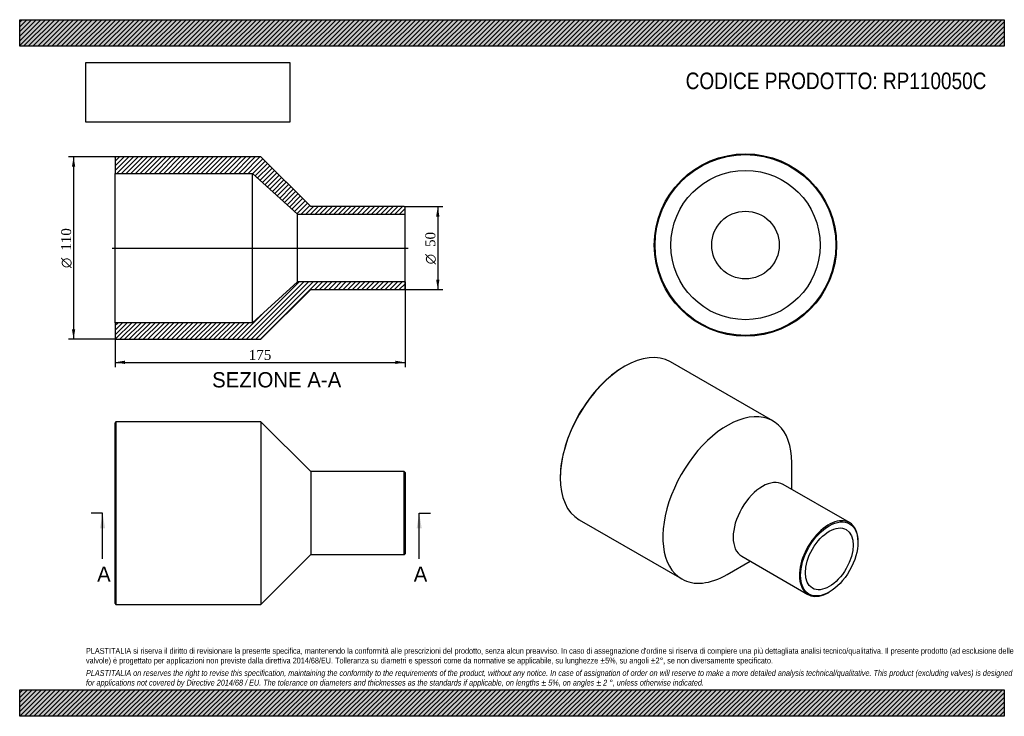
# Model space of a CAD drawing. Header units: millimetres. Extents: x 0 to 594, y 0 to 420.
import ezdxf
from ezdxf.enums import TextEntityAlignment as Align
from ezdxf.lldxf.tags import DXFTag

# ---------------------------------------------------------------- set-up
doc = ezdxf.new("R2010")
doc.units = ezdxf.units.MM
doc.header["$LTSCALE"] = 2
for name, color, linetype in [('Default', 7, 'Continuous'), ('DV4_Default', 7, 'Continuous'), ('RP110050C', 7, 'Continuous')]:
    doc.layers.add(name, color=color, linetype=linetype)
doc.styles.add('SEACAD_Solid_Edge_ANSI', font='seans.ttf')
doc.styles.add('SEACAD_Solid_Edge_ANSI1_Symbols', font='semeca1.ttf')
doc.styles.add('SEACAD_Times_New_Roman', font='times.ttf')
tags = doc.linetypes.add('CENTER2', pattern=[28.575, 19.05, -3.175, 3.175, -3.175]).pattern_tags.tags
tags[10:11] = [DXFTag(74, 4), DXFTag(75, 0), DXFTag(340, '0'), DXFTag(46, 0.0), DXFTag(50, 0.0), DXFTag(44, 0.0), DXFTag(45, 0.0)]
tags[8:9] = [DXFTag(74, 4), DXFTag(75, 0), DXFTag(340, '0'), DXFTag(46, 0.0), DXFTag(50, 0.0), DXFTag(44, 0.0), DXFTag(45, 0.0)]
tags[6:7] = [DXFTag(74, 4), DXFTag(75, 0), DXFTag(340, '0'), DXFTag(46, 0.0), DXFTag(50, 0.0), DXFTag(44, 0.0), DXFTag(45, 0.0)]
tags[4:5] = [DXFTag(74, 4), DXFTag(75, 0), DXFTag(340, '0'), DXFTag(46, 0.0), DXFTag(50, 0.0), DXFTag(44, 0.0), DXFTag(45, 0.0)]
doc.dimstyles.new('ANSImm', dxfattribs={"dimtxt": 6, "dimasz": 6, "dimexe": 3, "dimexo": 0, "dimgap": 1.5, "dimtad": 1, "dimdsep": 46, "dimtxsty": 'SEACAD_Times_New_Roman', "dimblk1": '_SE_FILLED', "dimblk2": '_SE_FILLED', "dimsah": 1, "dimcen": 3, "dimazin": 0, "dimtfac": 0.85, "dimtdec": 3, "dimtofl": 0, "dimtmove": 0, "dimatfit": 3, "dimfxl": 1, "dimarcsym": 0})
picture_1 = doc.add_image_def('image1.jpg', size_in_pixel=(4302, 1260))

# ---------------------------------------------------------------- blocks, each defined once
blk = doc.blocks.new('SE')
at = {"layer": 'RP110050C', "color": 7, "linetype": 'Continuous'}
for p, q in [((58.04, 177.5), (57.54, 177)), ((57.54, 68), (57.54, 177)), ((58.04, 177.5), (58.04, 67.5)), ((145.54, 177.5), (58.04, 177.5)), ((145.54, 177.5), (145.54, 67.5)), ((175.54, 147.5), (145.54, 177.5)), ((175.54, 147.5), (175.54, 97.5)), ((232.04, 147.5), (175.54, 147.5)), ((232.04, 97.5), (232.04, 147.5)), ((232.54, 147), (232.04, 147.5)), ((232.54, 147), (232.54, 98)), ((145.54, 67.5), (175.54, 97.5)), ((175.54, 97.5), (232.04, 97.5)), ((232.04, 97.5), (232.54, 98)), ((57.54, 68), (58.04, 67.5)), ((58.04, 67.5), (145.54, 67.5))]:
    blk.add_line(p, q, dxfattribs=at)
blk = doc.blocks.new('SE1')
at = {"layer": 'RP110050C', "color": 7, "linetype": 'Continuous'}
for p, q in [((365.02, 211.06), (364.67, 210.86)), ((454.39, 178.06), (392.52, 213.79)), ((465.78, 136.85), (465.78, 152.89)), ((326.13, 144.11), (326.13, 143.7)), ((500.56, 116.77), (460.61, 139.84)), ((337.52, 118.52), (399.39, 82.8)), ((505.74, 104.92), (505.74, 105.32)), ((435.61, 96.53), (475.56, 73.47)), ((426.89, 85.52), (440.78, 93.54)), ((488.06, 74.71), (488.41, 74.91))]:
    blk.add_line(p, q, dxfattribs=at)
for centre, major_axis, start_param, end_param in [((365.02, 166.15), (-27.5, -47.63), 3.141593, 6.283185), ((364.67, 166.36), (27.25, 47.2), 0.785398, 2.356195), ((426.89, 130.43), (-27.5, -47.63), 2.356195, 6.283185), ((448.11, 118.18), (-12.5, -21.65), 3.141593, 6.283185), ((488.06, 95.12), (12.5, 21.65), 0, 3.926991), ((488.06, 95.12), (12.5, 21.65), 5.497787, 6.283185), ((426.89, 130.43), (-27.5, -47.63), 0, 0.785398)]:
    blk.add_ellipse(centre, major_axis=major_axis, ratio=0.57735, start_param=start_param, end_param=end_param, dxfattribs=at)
for major_axis in [(-12.25, -21.22), (-10.2, -17.67)]:
    blk.add_ellipse((488.41, 94.91), major_axis=major_axis, ratio=0.57735, dxfattribs=at)
blk = doc.blocks.new('SE2')
at = {"layer": 'RP110050C', "color": 7, "linetype": 'Continuous'}
for radius in [55, 54.5, 45, 20.4]:
    blk.add_circle((437.86, 284.13), radius, dxfattribs=at)
blk = doc.blocks.new('SE4')
at = {"color": 7, "linetype": 'Continuous', "style": 'SEACAD_Solid_Edge_ANSI'}
blk.add_text('A', height=9.2, dxfattribs=at).set_placement((46.7, 90.3), align=Align.TOP_LEFT)
blk = doc.blocks.new('SE5')
at = {"color": 7, "linetype": 'Continuous', "style": 'SEACAD_Solid_Edge_ANSI'}
blk.add_text('A', height=9.2, dxfattribs=at).set_placement((237.7, 90.3), align=Align.TOP_LEFT)
blk = doc.blocks.new('SEANNOT_GROUP')
at = {"linetype": 'Continuous'}
blk.add_hatch(color=7, dxfattribs=at).paths.add_polyline_path([(51.55, 113.3), (50.01, 122.5), (48.48, 113.3)])
at = {"color": 7, "linetype": 'Continuous'}
blk.add_lwpolyline([(50.01, 94.9), (50.01, 122.5)], dxfattribs=at)
blk = doc.blocks.new('SEANNOT_GROUP1')
at = {"linetype": 'Continuous'}
blk.add_hatch(color=7, dxfattribs=at).paths.add_polyline_path([(242.54, 113.3), (241.01, 122.5), (239.48, 113.3)])
at = {"color": 7, "linetype": 'Continuous'}
blk.add_lwpolyline([(241.01, 94.9), (241.01, 122.5)], dxfattribs=at)
blk = doc.blocks.new('SE3')
at = {"layer": 'Default', "color": 7, "linetype": 'CENTER2'}
for p, q in [((50.01, 122.5), (43.11, 122.5)), ((241.01, 122.5), (247.91, 122.5))]:
    blk.add_line(p, q, dxfattribs=at)
at = {"layer": 'Default', "color": 7, "linetype": 'CENTER2', "const_width": 0.0001}
blk.add_lwpolyline([(50.01, 122.5), (241.01, 122.5)], dxfattribs=at)
at = {"layer": 'Default'}
for name in ['SEANNOT_GROUP', 'SEANNOT_GROUP1', 'SE4', 'SE5']:
    blk.add_blockref(name, (0, 0), dxfattribs=at)
blk = doc.blocks.new('SE6')
at = {"layer": 'RP110050C', "linetype": 'Continuous'}
h = blk.add_hatch(dxfattribs=at)
h.set_pattern_fill('LINE', scale=0.62992, angle=45, style=0)
h.paths.add_polyline_path([(175.54, 307.3), (145.54, 337.3), (58.04, 337.3), (57.54, 336.8), (57.54, 327.3), (140.54, 327.3), (167.54, 302.7), (232.54, 302.7), (232.54, 306.8), (232.04, 307.3)])
h = blk.add_hatch(dxfattribs=at)
h.set_pattern_fill('LINE', scale=0.62992, angle=45, style=0)
h.paths.add_polyline_path([(145.54, 227.3), (175.54, 257.3), (232.04, 257.3), (232.54, 257.8), (232.54, 261.9), (167.54, 261.9), (140.54, 237.3), (57.54, 237.3), (57.54, 227.8), (58.04, 227.3)])
at = {"layer": 'DV4_Default', "color": 7, "linetype": 'CENTER2'}
blk.add_line((55.79, 282.3), (234.29, 282.3), dxfattribs=at)
at = {"layer": 'RP110050C', "color": 7, "linetype": 'Continuous'}
for p, q in [((57.54, 336.8), (58.04, 337.3)), ((57.54, 336.8), (57.54, 327.3)), ((145.54, 337.3), (58.04, 337.3)), ((175.54, 307.3), (145.54, 337.3)), ((57.54, 237.3), (57.54, 327.3)), ((57.54, 327.3), (140.54, 327.3)), ((140.54, 237.3), (140.54, 327.3)), ((140.54, 327.3), (167.54, 302.7)), ((232.04, 307.3), (175.54, 307.3)), ((232.04, 307.3), (232.54, 306.8)), ((232.54, 302.7), (232.54, 306.8)), ((167.54, 261.9), (167.54, 302.7)), ((167.54, 302.7), (232.54, 302.7)), ((232.54, 261.9), (232.54, 302.7)), ((167.54, 261.9), (140.54, 237.3)), ((232.54, 261.9), (167.54, 261.9)), ((232.54, 257.8), (232.54, 261.9)), ((145.54, 227.3), (175.54, 257.3)), ((175.54, 257.3), (232.04, 257.3)), ((232.54, 257.8), (232.04, 257.3)), ((140.54, 237.3), (57.54, 237.3)), ((57.54, 237.3), (57.54, 227.8)), ((58.04, 227.3), (57.54, 227.8)), ((58.04, 227.3), (145.54, 227.3))]:
    blk.add_line(p, q, dxfattribs=at)
blk = doc.blocks.new('GDimGGroup')
at = {"layer": 'Default', "linetype": 'Continuous'}
for points in [[(253.23, 301.3), (252.23, 307.3), (251.23, 301.3)], [(253.23, 263.3), (251.23, 263.3), (252.23, 257.3)]]:
    blk.add_hatch(color=7, dxfattribs=at).paths.add_polyline_path(points)
at = {"layer": 'Default', "color": 7, "linetype": 'Continuous'}
for p, q in [((232.04, 307.3), (255.23, 307.3)), ((252.23, 307.3), (252.23, 257.3)), ((232.04, 257.3), (255.23, 257.3))]:
    blk.add_line(p, q, dxfattribs=at)
for s, style, p in [('50', 'SEACAD_Times_New_Roman', (244.73, 282.98)), ('O', 'SEACAD_Solid_Edge_ANSI1_Symbols', (244.73, 272.53))]:
    blk.add_text(s, height=6, rotation=90, dxfattribs=dict(at, style=style)).set_placement(p, align=Align.TOP_LEFT)
blk = doc.blocks.new('GDimGGroup1')
at = {"layer": 'Default', "linetype": 'Continuous'}
for points in [[(31.51, 331.3), (33.51, 331.3), (32.51, 337.3)], [(31.51, 233.3), (32.51, 227.3), (33.51, 233.3)]]:
    blk.add_hatch(color=7, dxfattribs=at).paths.add_polyline_path(points)
at = {"layer": 'Default', "color": 7, "linetype": 'Continuous'}
for p, q in [((58.04, 337.3), (29.51, 337.3)), ((32.51, 337.3), (32.51, 227.3)), ((58.04, 227.3), (29.51, 227.3))]:
    blk.add_line(p, q, dxfattribs=at)
for s, style, p in [('110', 'SEACAD_Times_New_Roman', (25.01, 280.7)), ('O', 'SEACAD_Solid_Edge_ANSI1_Symbols', (25.01, 270.26))]:
    blk.add_text(s, height=6, rotation=90, dxfattribs=dict(at, style=style)).set_placement(p, align=Align.TOP_LEFT)
blk = doc.blocks.new('DMBLK187')
at = {"layer": 'Default', "linetype": 'Continuous'}
for points in [[(63.54, 212.41), (63.54, 214.41), (57.54, 213.41)], [(226.54, 212.41), (232.54, 213.41), (226.54, 214.41)]]:
    blk.add_hatch(color=7, dxfattribs=at).paths.add_polyline_path(points)
at = {"layer": 'Default', "color": 7, "linetype": 'Continuous'}
for p, q in [((232.54, 261.9), (232.54, 210.41)), ((57.54, 237.3), (57.54, 210.41)), ((57.54, 213.41), (232.54, 213.41))]:
    blk.add_line(p, q, dxfattribs=at)
at = {"layer": 'Default', "color": 7, "linetype": 'Continuous', "style": 'SEACAD_Times_New_Roman'}
blk.add_text('175', height=6, dxfattribs=at).set_placement((138.21, 220.91), align=Align.TOP_LEFT)
blk = doc.blocks.new('_SE_FILLED')
at = {"color": 0}
blk.add_line((0, 0), (-1, 0), dxfattribs=at)
blk.add_solid([(0, 0), (-1, -0.1665), (-1, 0.1665), (0, 0)], dxfattribs=at)

msp = doc.modelspace()

# ---------------------------------------------------------------- hatches: boundary and pattern name
at = {"layer": 'Default', "linetype": 'Continuous'}
h = msp.add_hatch(dxfattribs=at)
h.set_pattern_fill('LINE', scale=0.62992, angle=45, style=0)
h.paths.add_polyline_path([(594, 404), (594, 420), (0, 420), (0, 404)])
for points in [[(594, 404), (594, 420), (0, 420), (0, 404)], [(594, 0), (594, 16), (0, 16), (0, 0)]]:
    msp.add_hatch(color=7, dxfattribs=at).paths.add_polyline_path(points)
h = msp.add_hatch(dxfattribs=at)
h.set_pattern_fill('LINE', scale=0.62992, angle=45, style=0)
h.paths.add_polyline_path([(594, 0), (594, 16), (0, 16), (0, 0)])

# ---------------------------------------------------------------- linework, layer by layer
at = {"layer": 'Default', "color": 7, "linetype": 'Continuous'}
for p, q in [((0, 420), (594, 420)), ((0, 404), (0, 420)), ((594, 420), (594, 404)), ((594, 404), (0, 404)), ((0, 16), (594, 16)), ((0, 0), (0, 16)), ((594, 16), (594, 0)), ((594, 0), (0, 0))]:
    msp.add_line(p, q, dxfattribs=at)

# ---------------------------------------------------------------- block references
at = {"layer": 'Default'}
for name in ['SE2', 'GDimGGroup1', 'SE6', 'GDimGGroup', 'SE1', 'SE', 'SE3']:
    msp.add_blockref(name, (0, 0), dxfattribs=at)

# ---------------------------------------------------------------- texts
at = {"layer": 'Default', "color": 7, "linetype": 'Continuous', "style": 'SEACAD_Solid_Edge_ANSI'}
msp.add_text('SEZIONE A-A', height=9.2, dxfattribs=at).set_placement((116.087, 207.492), align=Align.TOP_LEFT)
at = {"layer": 'Default', "attachment_point": 1}
for s, insert, char_height, width in [('{\\fArial Narrow|b0||i0||c0|p34;\\C7;\\H10.;\\W1.;CODICE PRODOTTO: RP110050C}', (401.778, 388.127), 10, 182.02957), ("{\\fArial Narrow|b0||i0||c0|p34;\\C7;\\H3.5;\\W1.;PLASTITALIA si riserva il diritto di revisionare la presente specifica, mantenendo la conformità alle prescrizioni del prodotto, senza alcun preavviso. In caso di assegnazione d'ordine si riserva di compiere una più dettagliata analisi tecnico/qualitativa. Il presente prodotto (ad esclusione delle \\P}{\\fArial Narrow|b0||i0||c0|p34;\\C7;\\H3.5;\\W1.;valvole) è progettato per applicazioni non previste dalla direttiva 2014/68/EU. Tolleranza su diametri e spessori come da normative se applicabile, su lunghezze ±5%, su angoli ±2°, se non diversamente specificato.\\P}{\\fArial Narrow|b0||i0||c0|p34;\\C7;\\H1.;\\W1.;   \\P}{\\fArial Narrow|b0||i1||c0|p34;\\C7;\\H3.5;\\W1.;PLASTITALIA on reserves the right to revise this specification, maintaining the conformity to the requirements of the product, without any notice. In case of assignation of order on will reserve to make a more detailed analysis technical/qualitative. This product (excluding valves) is designed \\P}{\\fArial Narrow|b0||i1||c0|p34;\\C7;\\H3.5;\\W1.;for applications not covered by Directive 2014/68 / EU. The tolerance on diameters and thicknesses as the standards if applicable, on lengths ± 5%, on angles ± 2 °, unless otherwise indicated.\\P}", (40, 41.205), 3.5, 514)]:
    msp.add_mtext(s, dxfattribs=dict(at, insert=insert, char_height=char_height, width=width))

# ---------------------------------------------------------------- dimensions: what is measured, and where the dimension line sits
at = {"layer": 'Default', "color": 7, "linetype": 'Continuous'}
dim = msp.add_linear_dim(base=(232.538, 213.415), p1=(57.538, 237.305), p2=(232.538, 261.905), text='\\A1;<>', dimstyle='ANSImm', dxfattribs=at)
dim.commit()
dim.dimension.update_dxf_attribs({"geometry": 'DMBLK187', "text_midpoint": (145.038, 213.415), "dimtype": 160})

# ---------------------------------------------------------------- pictures from other files: only their frames are drawn
image = msp.add_image(picture_1, insert=(40, 358.206), size_in_units=(122.914, 36))
image.dxf.flags = 7

doc.saveas('drawing.dxf')
